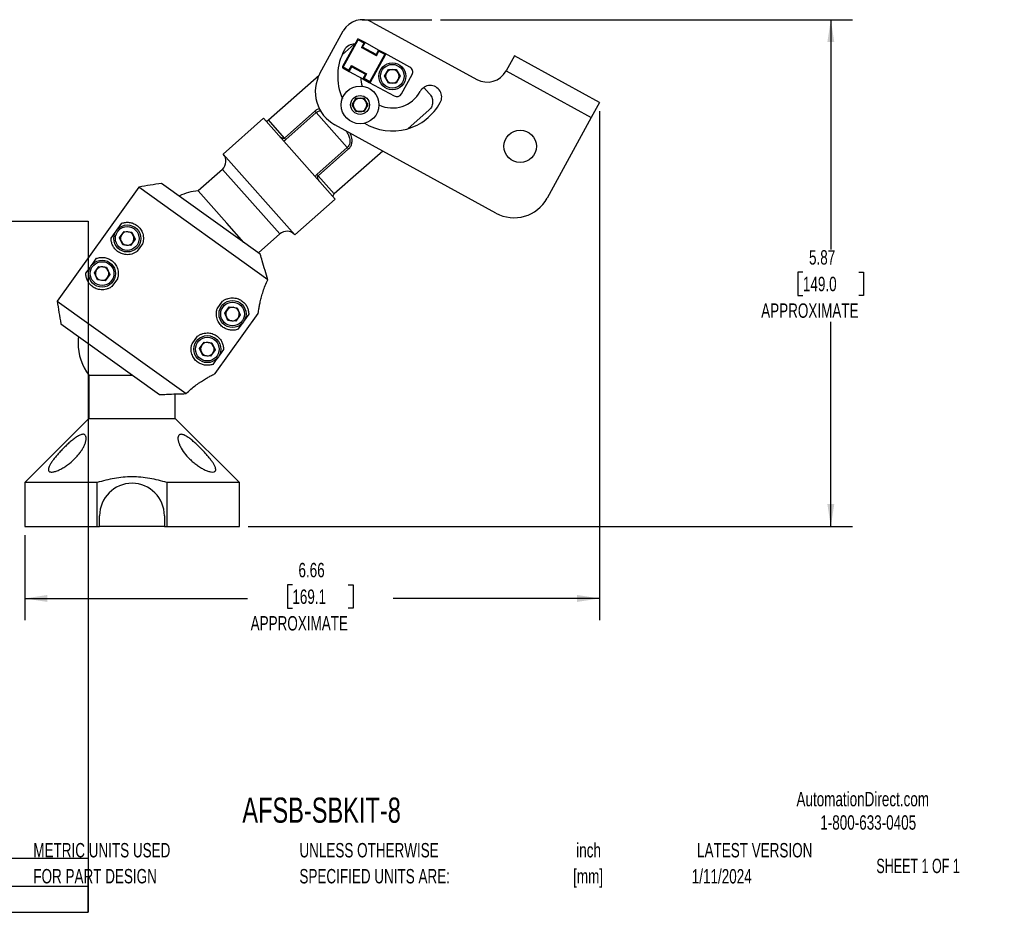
# Model space of a CAD drawing. Header units: inches. Extents: x 0.1 to 10.7, y 0.1 to 7.7.
# Tile 4 of 4: x 5 to 10.7, y 0.1 to 5.3. Entities that reach past the tile are written whole.
import ezdxf

# ---------------------------------------------------------------- set-up
doc = ezdxf.new("R2010")
doc.units = ezdxf.units.IN
doc.header["$MEASUREMENT"] = 0
doc.layers.add('DIMENSIONS', color=140, linetype='Continuous', lineweight=25)
doc.layers.add('TEXT', color=140, linetype='Continuous', lineweight=25)
doc.styles.add('SLDTEXTSTYLE0', font='TXT', dxfattribs={"width": 0.7})
doc.styles.add('SLDTEXTSTYLE1', font='TXT', dxfattribs={"width": 0.65})
doc.dimstyles.new('SLDDIMSTYLE0', dxfattribs={"dimtxt": 0.084961, "dimasz": 0.13, "dimexe": 0, "dimexo": 0.0625, "dimgap": 0.02124, "dimtad": 0, "dimtih": 1, "dimtoh": 1, "dimlfac": 2, "dimrnd": 1e-09, "dimzin": 12, "dimdsep": 46, "dimtxsty": 'SLDTEXTSTYLE0', "dimsah": 1, "dimcen": 0.09, "dimadec": 0, "dimazin": 3, "dimtfac": 1, "dimtofl": 0, "dimtmove": 0, "dimatfit": 3, "dimfxl": 0, "dimfrac": 2, "dimtolj": 1, "dimtzin": 12, "dimarcsym": 0})

# ---------------------------------------------------------------- blocks, each defined once
blk = doc.blocks.new('_D')
at = {"layer": 'DIMENSIONS'}
for p, q in [((7.4147, 5.2913), (9.7999, 5.2913)), ((9.6749, 5.2913), (9.6749, 3.961)), ((9.5133, 3.8309), (9.4848, 3.8309)), ((9.4848, 3.8309), (9.4848, 3.6959)), ((9.8364, 3.8309), (9.865, 3.8309)), ((9.865, 3.8309), (9.865, 3.6959)), ((9.4848, 3.6959), (9.5133, 3.6959)), ((9.865, 3.6959), (9.8364, 3.6959)), ((9.6749, 2.358), (9.6749, 3.5418)), ((6.301, 2.358), (9.7999, 2.358))]:
    blk.add_line(p, q, dxfattribs=at)
for points in [[(9.6749, 5.2913), (9.6549, 5.1613), (9.6949, 5.1613)], [(9.6749, 2.358), (9.6949, 2.488), (9.6549, 2.488)]]:
    blk.add_solid(points, dxfattribs=at)
at = {"layer": 'DIMENSIONS', "attachment_point": 1, "style": 'SLDTEXTSTYLE0'}
for s, insert, char_height in [('5.87', (9.5486, 3.9573), 0.08333), ('149.0', (9.5133, 3.8033), 0.08333), ('APPROXIMATE', (9.2718, 3.6492), 0.083333)]:
    blk.add_mtext(s, dxfattribs=dict(at, insert=insert, char_height=char_height))
blk = doc.blocks.new('_D_1')
at = {"layer": 'DIMENSIONS'}
for p, q in [((8.3363, 4.7622), (8.3363, 1.8166)), ((5.0085, 2.308), (5.0085, 1.8166)), ((6.5577, 2.021), (6.5291, 2.021)), ((6.5291, 2.021), (6.5291, 1.886)), ((6.8808, 2.021), (6.9093, 2.021)), ((6.9093, 2.021), (6.9093, 1.886)), ((5.0085, 1.9416), (6.2972, 1.9416)), ((8.3363, 1.9416), (7.1413, 1.9416)), ((6.5291, 1.886), (6.5577, 1.886)), ((6.9093, 1.886), (6.8808, 1.886))]:
    blk.add_line(p, q, dxfattribs=at)
for points in [[(5.0085, 1.9416), (5.1385, 1.9216), (5.1385, 1.9616)], [(8.3363, 1.9416), (8.2063, 1.9616), (8.2063, 1.9216)]]:
    blk.add_solid(points, dxfattribs=at)
at = {"layer": 'DIMENSIONS', "attachment_point": 1, "style": 'SLDTEXTSTYLE0'}
for s, insert, char_height in [('6.66', (6.593, 2.1475), 0.08333), ('169.1', (6.5577, 1.9934), 0.08333), ('APPROXIMATE', (6.3162, 1.8394), 0.083333)]:
    blk.add_mtext(s, dxfattribs=dict(at, insert=insert, char_height=char_height))

msp = doc.modelspace()

# ---------------------------------------------------------------- linework, layer by layer
for p, q in [((7.0225, 5.2759), (7.6253, 4.9455)), ((6.7176, 4.9798), (6.8528, 5.2264)), ((6.8456, 5.0885), (6.9156, 5.1506)), ((6.9343, 5.1774), (6.8477, 5.0196)), ((6.8521, 5.0172), (6.9386, 5.175)), ((6.9386, 5.175), (6.9343, 5.1774)), ((6.941, 5.1794), (6.9386, 5.175)), ((6.9386, 5.175), (6.9715, 5.157)), ((6.9783, 5.159), (6.941, 5.1794)), ((6.9715, 5.157), (6.9571, 5.1307)), ((6.9571, 5.1307), (6.9639, 5.1327)), ((7.0448, 5.0826), (6.9571, 5.1307)), ((6.9639, 5.1327), (6.9783, 5.159)), ((7.0428, 5.0894), (6.9639, 5.1327)), ((6.9715, 5.157), (6.9783, 5.159)), ((7.0572, 5.1157), (6.9783, 5.159)), ((7.0921, 5.0909), (7.0056, 4.9331)), ((7.01, 4.9307), (7.0965, 5.0885)), ((7.0572, 5.1157), (7.0428, 5.0894)), ((7.0428, 5.0894), (7.0448, 5.0826)), ((7.0448, 5.0826), (7.0592, 5.109)), ((7.0572, 5.1157), (7.0592, 5.109)), ((7.0945, 5.0953), (7.0572, 5.1157)), ((7.0592, 5.109), (7.0921, 5.0909)), ((7.0921, 5.0909), (7.0945, 5.0953)), ((7.0965, 5.0885), (7.0921, 5.0909)), ((7.2381, 5.0166), (7.0945, 5.0953)), ((7.843, 5.0826), (7.795, 4.995)), ((8.3363, 4.8122), (7.843, 5.0826)), ((6.8477, 5.0196), (6.8521, 5.0172)), ((6.8521, 5.0172), (6.8497, 5.0128)), ((6.885, 4.9992), (6.8521, 5.0172)), ((6.885, 4.9992), (6.8994, 5.0255)), ((6.887, 4.9924), (6.9014, 5.0187)), ((6.8994, 5.0255), (6.9871, 4.9774)), ((6.9014, 5.0187), (6.8994, 5.0255)), ((6.9014, 5.0187), (6.9803, 4.9754)), ((6.4201, 4.7111), (6.7129, 4.9708)), ((6.8497, 5.0128), (6.887, 4.9924)), ((6.887, 4.9924), (6.885, 4.9992)), ((6.887, 4.9924), (6.9659, 4.9491)), ((6.9803, 4.9754), (6.9659, 4.9491)), ((6.9871, 4.9774), (6.9727, 4.9511)), ((6.9871, 4.9774), (6.9803, 4.9754)), ((7.0914, 4.9639), (7.114, 5.003)), ((7.114, 4.9249), (7.0914, 4.9639)), ((7.114, 5.003), (7.1591, 5.003)), ((7.1591, 5.003), (7.1817, 4.9639)), ((7.1817, 4.9639), (7.1591, 4.9249)), ((7.1892, 4.8624), (7.2505, 4.9742)), ((7.795, 4.995), (8.2883, 4.7246)), ((6.9659, 4.9491), (6.9727, 4.9511)), ((6.9659, 4.9491), (7.0032, 4.9287)), ((7.0056, 4.9331), (6.9727, 4.9511)), ((7.0032, 4.9287), (7.0056, 4.9331)), ((7.0032, 4.9287), (7.1468, 4.85)), ((7.0056, 4.9331), (7.01, 4.9307)), ((7.1591, 4.9249), (7.114, 4.9249)), ((7.3192, 4.8993), (7.3504, 4.8641)), ((6.9045, 4.798), (6.927, 4.837)), ((6.927, 4.759), (6.9045, 4.798)), ((6.927, 4.837), (6.972, 4.837)), ((6.972, 4.837), (6.9945, 4.798)), ((6.9945, 4.798), (6.972, 4.759)), ((8.3363, 4.8122), (8.2883, 4.7246)), ((6.6887, 4.7624), (6.5129, 4.6065)), ((6.5204, 4.598), (6.6962, 4.754)), ((6.6962, 4.754), (6.6887, 4.7624)), ((6.6962, 4.754), (6.8758, 4.5515)), ((6.972, 4.759), (6.927, 4.759)), ((7.3501, 4.7703), (7.2262, 4.6604)), ((6.3916, 4.7206), (6.1578, 4.5132)), ((6.8063, 4.2531), (6.3916, 4.7206)), ((6.5129, 4.6065), (6.4201, 4.7111)), ((7.736, 4.1721), (6.8042, 4.6828)), ((8.2883, 4.7246), (8.0329, 4.2588)), ((6.5129, 4.6065), (6.5204, 4.598)), ((6.1578, 4.5132), (6.5726, 4.0457)), ((6.8758, 4.5515), (6.7, 4.3956)), ((6.8832, 4.5431), (6.7074, 4.3872)), ((7.0807, 4.5313), (6.8002, 4.2825)), ((6.8758, 4.5515), (6.8832, 4.5431)), ((6.1525, 4.425), (6.0123, 4.3006)), ((6.4843, 4.051), (6.1525, 4.425)), ((6.7074, 4.3872), (6.7, 4.3956)), ((6.3716, 3.9342), (5.8006, 4.3441)), ((6.8002, 4.2825), (6.7074, 4.3872)), ((5.6692, 4.3227), (5.1957, 3.663)), ((6.4161, 3.7866), (5.6692, 4.3227)), ((6.1782, 4.1136), (6.0123, 4.3006)), ((6.5726, 4.0457), (6.8063, 4.2531)), ((5.5467, 4.0802), (5.5705, 4.1133)), ((6.277, 4.0022), (6.1782, 4.1136)), ((5.5083, 4.0267), (5.5321, 4.0598)), ((5.5571, 4.0295), (5.5835, 4.0661)), ((5.5835, 4.0661), (5.6284, 4.0617)), ((5.6284, 4.0617), (5.6469, 4.0206)), ((6.3612, 3.9417), (6.4843, 4.051)), ((5.5757, 3.9884), (5.5571, 4.0295)), ((5.6469, 4.0206), (5.6206, 3.9839)), ((5.6908, 3.9947), (5.6592, 3.9507)), ((5.6206, 3.9839), (5.5757, 3.9884)), ((5.4009, 3.8771), (5.4247, 3.9102)), ((5.3625, 3.8236), (5.3863, 3.8567)), ((5.4114, 3.8264), (5.4377, 3.863)), ((5.43, 3.7853), (5.4114, 3.8264)), ((5.4377, 3.863), (5.4826, 3.8586)), ((5.4826, 3.8586), (5.5012, 3.8175)), ((5.4749, 3.7808), (5.43, 3.7853)), ((5.5012, 3.8175), (5.4749, 3.7808)), ((5.545, 3.7916), (5.5134, 3.7476)), ((5.1957, 3.663), (5.9426, 3.127)), ((6.1226, 3.618), (6.1542, 3.662)), ((6.1664, 3.5922), (6.1928, 3.6288)), ((6.185, 3.551), (6.1664, 3.5922)), ((6.1928, 3.6288), (6.2377, 3.6243)), ((6.2377, 3.6243), (6.2562, 3.5832)), ((6.1101, 3.2426), (6.3601, 3.5909)), ((6.2299, 3.5466), (6.185, 3.551)), ((6.2562, 3.5832), (6.2299, 3.5466)), ((6.3051, 3.586), (6.2813, 3.5529)), ((5.2175, 3.5317), (5.7885, 3.1218)), ((6.2667, 3.5325), (6.2429, 3.4994)), ((5.9769, 3.4149), (6.0085, 3.4589)), ((6.0207, 3.389), (6.047, 3.4257)), ((6.047, 3.4257), (6.0919, 3.4212)), ((6.0919, 3.4212), (6.1105, 3.3801)), ((6.0393, 3.3479), (6.0207, 3.389)), ((6.1105, 3.3801), (6.0842, 3.3435)), ((6.1593, 3.3829), (6.1355, 3.3498)), ((6.0842, 3.3435), (6.0393, 3.3479)), ((6.1209, 3.3294), (6.0971, 3.2963)), ((5.3797, 3.233), (5.3797, 2.983)), ((5.3797, 3.233), (5.6337, 3.233)), ((5.8797, 2.983), (5.8797, 3.1252)), ((5.3797, 2.983), (5.0085, 2.6117)), ((5.3797, 2.983), (5.8797, 2.983)), ((6.251, 2.6117), (5.8797, 2.983)), ((5.0085, 2.6117), (5.0085, 2.358)), ((5.4277, 2.6117), (5.0085, 2.6117)), ((5.4277, 2.358), (5.4277, 2.6117)), ((5.8317, 2.6117), (5.8317, 2.358)), ((6.251, 2.6117), (5.8317, 2.6117)), ((6.251, 2.358), (6.251, 2.6117)), ((5.4422, 2.358), (5.4422, 2.4205)), ((5.8172, 2.4205), (5.8172, 2.358)), ((5.0085, 2.358), (5.4277, 2.358)), ((5.4277, 2.358), (5.4422, 2.358)), ((5.8172, 2.358), (5.4422, 2.358)), ((5.8172, 2.358), (5.8317, 2.358)), ((5.8317, 2.358), (6.251, 2.358))]:
    msp.add_line(p, q)
at = {"flags": 128}
msp.add_lwpolyline([(5.3195, 3.4585), (5.3182, 3.4456), (5.3172, 3.4205)], dxfattribs=at)
for centre, radius in [((7.1365, 4.9639), 0.0781), ((7.1365, 4.9639), 0.0686), ((6.9495, 4.798), 0.1093), ((6.9495, 4.798), 0.0546), ((7.8764, 4.5584), 0.0938), ((5.602, 4.025), 0.0781), ((5.602, 4.025), 0.0686), ((5.4563, 3.8219), 0.0781), ((5.4563, 3.8219), 0.0686), ((6.2113, 3.5877), 0.0781), ((6.2113, 3.5877), 0.0686), ((6.0656, 3.3846), 0.0781), ((6.0656, 3.3846), 0.0686)]:
    msp.add_circle(centre, radius)
for centre, radius, start, end in [((6.9624, 5.1663), 0.125, 61.2707, 151.2707), ((6.9173, 5.0841), 0.0665, 88.0868, 151.2707), ((6.9386, 5.175), 0.005, 61.2707, 151.2707), ((7.1365, 4.9639), 0.3165, 151.2707, 203.8493), ((7.0921, 5.0909), 0.005, 331.2707, 61.2707), ((6.8521, 5.0172), 0.005, 151.2707, 241.2707), ((7.2231, 4.9892), 0.0313, 331.2707, 61.2707), ((6.9094, 4.8746), 0.2188, 151.2707, 241.2707), ((7.1365, 4.9639), 0.0391, 150, 210), ((7.1365, 4.9639), 0.0391, 90, 150), ((7.1365, 4.9639), 0.0391, 30, 90), ((7.1365, 4.9639), 0.0391, 330, 30), ((7.6854, 5.0551), 0.125, 241.2707, 331.2707), ((7.1365, 4.9639), 0.1835, 182.4496, 198.2269), ((7.0056, 4.9331), 0.005, 241.2707, 331.2707), ((7.1365, 4.9639), 0.0391, 210, 270), ((7.1365, 4.9639), 0.0391, 270, 330), ((7.3558, 4.8438), 0.0665, 331.2707, 151.2707), ((7.1365, 4.9639), 0.1835, 244.924, 331.2707), ((7.1618, 4.8774), 0.0313, 241.2707, 331.2707), ((6.9495, 4.798), 0.039, 150, 210), ((6.9495, 4.798), 0.039, 90, 150), ((6.9495, 4.798), 0.039, 30, 90), ((7.1365, 4.9639), 0.3165, 239.3016, 331.2707), ((6.9495, 4.798), 0.039, 330, 30), ((6.9495, 4.798), 0.039, 210, 270), ((6.9495, 4.798), 0.039, 270, 330), ((6.111, 4.4718), 0.0625, 311.5755, 41.5755), ((6.0379, 3.9891), 0.3125, 94.7056, 115.6457), ((7.8411, 4.3639), 0.2188, 241.2707, 331.2707), ((5.602, 4.025), 0.0391, 144.3312, 204.3312), ((5.602, 4.025), 0.0391, 84.3312, 144.3312), ((5.602, 4.025), 0.0391, 24.3312, 84.3312), ((6.5258, 4.0042), 0.0625, 41.5755, 131.5755), ((5.602, 4.025), 0.0391, 204.3312, 264.3312), ((5.602, 4.025), 0.0391, 264.3312, 324.3312), ((5.602, 4.025), 0.0391, 324.3312, 24.3312), ((5.4563, 3.8219), 0.0391, 144.3312, 204.3312), ((5.4563, 3.8219), 0.0391, 84.3312, 144.3312), ((5.4563, 3.8219), 0.0391, 24.3312, 84.3312), ((5.4563, 3.8219), 0.0391, 324.3312, 24.3312), ((5.4563, 3.8219), 0.0391, 204.3312, 264.3312), ((5.4563, 3.8219), 0.0391, 264.3312, 324.3312), ((6.2113, 3.5877), 0.0391, 144.3312, 204.3312), ((6.2113, 3.5877), 0.0391, 84.3312, 144.3312), ((6.2113, 3.5877), 0.0391, 24.3312, 84.3312), ((6.2113, 3.5877), 0.0391, 324.3312, 24.3312), ((6.2113, 3.5877), 0.0391, 204.3312, 264.3312), ((6.2113, 3.5877), 0.0391, 264.3312, 324.3312), ((5.6297, 3.4205), 0.3125, 179.9921, 216.8699), ((6.0656, 3.3846), 0.0391, 84.3312, 144.3312), ((6.0656, 3.3846), 0.0391, 24.3312, 84.3312), ((6.0656, 3.3846), 0.0391, 144.3312, 204.3312), ((6.0656, 3.3846), 0.0391, 204.3312, 264.3312), ((6.0656, 3.3846), 0.0391, 324.3312, 24.3312), ((6.0656, 3.3846), 0.0391, 264.3312, 324.3312), ((5.6297, 2.4205), 0.1875, 0, 180)]:
    msp.add_arc(centre, radius, start, end)
for points, knots in [([(7.3504, 4.8641), (7.3563, 4.8575), (7.3609, 4.8502), (7.3677, 4.8341), (7.3696, 4.8256), (7.3699, 4.8125), (7.3696, 4.8082), (7.368, 4.7997), (7.3668, 4.7955), (7.3634, 4.7874), (7.3613, 4.7836), (7.3563, 4.7765), (7.3534, 4.7732), (7.3501, 4.7703)], [0, 0, 0, 0, 0.25, 0.25, 0.5, 0.5, 0.625, 0.625, 0.75, 0.75, 0.875, 0.875, 1, 1, 1, 1]), ([(6.7163, 4.7753), (6.7113, 4.7742), (6.7011, 4.7721), (6.6929, 4.7657), (6.6887, 4.7624)], [0, 0, 0, 0, 0.490523, 1, 1, 1, 1]), ([(6.6962, 4.754), (6.7001, 4.7568), (6.7077, 4.7624), (6.717, 4.764), (6.7216, 4.7647)], [0, 0, 0, 0, 0.50844, 1, 1, 1, 1]), ([(6.4049, 4.7057), (6.4053, 4.7051), (6.4061, 4.7048), (6.4081, 4.7047), (6.4093, 4.7049), (6.4121, 4.7058), (6.4137, 4.7066), (6.4169, 4.7085), (6.4186, 4.7097), (6.4201, 4.7111)], [0, 0, 0, 0, 0.25, 0.25, 0.5, 0.5, 0.75, 0.75, 1, 1, 1, 1]), ([(6.8681, 4.6478), (6.8691, 4.6464), (6.8748, 4.6385), (6.8835, 4.6225), (6.891, 4.6004), (6.8913, 4.5797), (6.8861, 4.5629), (6.8791, 4.5552), (6.8758, 4.5515)], [0, 0, 0, 0, 0.04988, 0.276715, 0.515275, 0.707986, 0.859173, 1, 1, 1, 1]), ([(6.8832, 4.5431), (6.8876, 4.5478), (6.8963, 4.5572), (6.9029, 4.5764), (6.904, 4.5955), (6.9006, 4.6134), (6.8969, 4.6262), (6.893, 4.6329), (6.8919, 4.6348)], [0, 0, 0, 0, 0.1920258, 0.3859785, 0.5987244, 0.7666024, 0.9347972, 1, 1, 1, 1]), ([(6.5129, 4.6065), (6.5118, 4.6055), (6.5105, 4.6049), (6.5078, 4.6043), (6.5064, 4.6042), (6.5023, 4.6045), (6.4998, 4.6053), (6.4951, 4.6073), (6.4929, 4.6085), (6.4889, 4.6113), (6.4872, 4.6129), (6.4856, 4.6146)], [0, 0, 0, 0, 0.125, 0.125, 0.25, 0.25, 0.5, 0.5, 0.75, 0.75, 1, 1, 1, 1]), ([(6.5068, 4.5908), (6.5072, 4.5908), (6.5102, 4.5912), (6.5151, 4.5939), (6.5189, 4.5969), (6.5204, 4.598)], [0, 0, 0, 0, 0.103327, 0.650381, 1, 1, 1, 1]), ([(6.7, 4.3956), (6.6979, 4.3935), (6.6941, 4.3897), (6.692, 4.3852), (6.691, 4.383)], [0, 0, 0, 0, 0.528436, 1, 1, 1, 1]), ([(6.7123, 4.3591), (6.7107, 4.3608), (6.7094, 4.3628), (6.7071, 4.3671), (6.7061, 4.3694), (6.7047, 4.3743), (6.7043, 4.3769), (6.7044, 4.3809), (6.7046, 4.3823), (6.7056, 4.3849), (6.7063, 4.3862), (6.7074, 4.3872)], [0, 0, 0, 0, 0.25, 0.25, 0.5, 0.5, 0.75, 0.75, 0.875, 0.875, 1, 1, 1, 1]), ([(6.8002, 4.2825), (6.7987, 4.2812), (6.7973, 4.2797), (6.795, 4.2767), (6.7941, 4.2753), (6.7922, 4.2713), (6.7921, 4.2691), (6.7931, 4.268)], [0, 0, 0, 0, 0.25, 0.25, 0.5, 0.5, 1, 1, 1, 1]), ([(5.5705, 4.1133), (5.5778, 4.1159), (5.5849, 4.1175), (5.5991, 4.119), (5.6063, 4.119), (5.617, 4.1176), (5.6206, 4.117), (5.6277, 4.1153), (5.6313, 4.1142), (5.6418, 4.1102), (5.6487, 4.1067), (5.6587, 4.0999), (5.6619, 4.0973), (5.6682, 4.0916), (5.6712, 4.0884), (5.6769, 4.0816), (5.6796, 4.0779), (5.6846, 4.0698), (5.6868, 4.0654), (5.6906, 4.0561), (5.6922, 4.0512), (5.6946, 4.0408), (5.6954, 4.0353), (5.696, 4.0241), (5.6957, 4.0183), (5.6941, 4.0065), (5.6928, 4.0006), (5.6908, 3.9947)], [0, 0, 0, 0, 0.125, 0.125, 0.25, 0.25, 0.3125, 0.3125, 0.375, 0.375, 0.5, 0.5, 0.5625, 0.5625, 0.625, 0.625, 0.6875, 0.6875, 0.75, 0.75, 0.8125, 0.8125, 0.875, 0.875, 0.9375, 0.9375, 1, 1, 1, 1]), ([(5.6592, 3.9507), (5.6542, 3.9469), (5.6491, 3.9437), (5.6386, 3.9385), (5.6331, 3.9364), (5.6222, 3.9333), (5.6168, 3.9323), (5.6062, 3.9312), (5.6009, 3.9311), (5.591, 3.9318), (5.5862, 3.9325), (5.5769, 3.9346), (5.5725, 3.9359), (5.56, 3.9408), (5.5527, 3.9449), (5.5429, 3.9522), (5.5399, 3.9548), (5.5343, 3.9601), (5.5317, 3.963), (5.5246, 3.9717), (5.5207, 3.9778), (5.5145, 3.9908), (5.5121, 3.9976), (5.509, 4.0117), (5.5082, 4.0189), (5.5083, 4.0267)], [0, 0, 0, 0, 0.0625, 0.0625, 0.125, 0.125, 0.1875, 0.1875, 0.25, 0.25, 0.3125, 0.3125, 0.375, 0.375, 0.5, 0.5, 0.5625, 0.5625, 0.625, 0.625, 0.75, 0.75, 0.875, 0.875, 1, 1, 1, 1]), ([(5.4247, 3.9102), (5.432, 3.9128), (5.4391, 3.9144), (5.4534, 3.9159), (5.4605, 3.9159), (5.4712, 3.9145), (5.4748, 3.9139), (5.482, 3.9122), (5.4855, 3.9111), (5.496, 3.9071), (5.5029, 3.9036), (5.5129, 3.8968), (5.5162, 3.8942), (5.5225, 3.8884), (5.5255, 3.8853), (5.5312, 3.8785), (5.5338, 3.8748), (5.5388, 3.8667), (5.541, 3.8623), (5.5448, 3.853), (5.5464, 3.8481), (5.5488, 3.8377), (5.5496, 3.8322), (5.5502, 3.821), (5.55, 3.8152), (5.5484, 3.8034), (5.547, 3.7975), (5.545, 3.7916)], [0, 0, 0, 0, 0.125, 0.125, 0.25, 0.25, 0.3125, 0.3125, 0.375, 0.375, 0.5, 0.5, 0.5625, 0.5625, 0.625, 0.625, 0.6875, 0.6875, 0.75, 0.75, 0.8125, 0.8125, 0.875, 0.875, 0.9375, 0.9375, 1, 1, 1, 1]), ([(5.5134, 3.7476), (5.5085, 3.7438), (5.5034, 3.7406), (5.4928, 3.7354), (5.4873, 3.7333), (5.4764, 3.7302), (5.471, 3.7292), (5.4604, 3.7281), (5.4552, 3.728), (5.4452, 3.7287), (5.4404, 3.7294), (5.4311, 3.7315), (5.4267, 3.7328), (5.4142, 3.7377), (5.4069, 3.7418), (5.3971, 3.7491), (5.3941, 3.7517), (5.3885, 3.757), (5.3859, 3.7599), (5.3788, 3.7686), (5.375, 3.7747), (5.3687, 3.7877), (5.3663, 3.7945), (5.3632, 3.8086), (5.3624, 3.8158), (5.3625, 3.8236)], [0, 0, 0, 0, 0.0625, 0.0625, 0.125, 0.125, 0.1875, 0.1875, 0.25, 0.25, 0.3125, 0.3125, 0.375, 0.375, 0.5, 0.5, 0.5625, 0.5625, 0.625, 0.625, 0.75, 0.75, 0.875, 0.875, 1, 1, 1, 1]), ([(6.3601, 3.5909), (6.3606, 3.5945), (6.3617, 3.6024), (6.3641, 3.6171), (6.3647, 3.6203), (6.3658, 3.627), (6.3665, 3.6306), (6.3686, 3.6418), (6.3703, 3.6501), (6.3732, 3.6635), (6.3743, 3.6681), (6.3766, 3.6776), (6.3779, 3.6825), (6.3819, 3.6975), (6.3849, 3.7079), (6.392, 3.7295), (6.396, 3.7408), (6.4052, 3.7635), (6.4103, 3.775), (6.4161, 3.7866)], [0, 0, 0, 0, 0.25, 0.25, 0.3125, 0.3125, 0.375, 0.375, 0.5, 0.5, 0.5625, 0.5625, 0.625, 0.625, 0.75, 0.75, 0.875, 0.875, 1, 1, 1, 1]), ([(6.1542, 3.662), (6.1591, 3.6658), (6.1643, 3.669), (6.1748, 3.6742), (6.1803, 3.6763), (6.1912, 3.6794), (6.1966, 3.6804), (6.2072, 3.6815), (6.2125, 3.6816), (6.2224, 3.6809), (6.2272, 3.6802), (6.2365, 3.6781), (6.2409, 3.6768), (6.2534, 3.672), (6.2607, 3.6678), (6.2705, 3.6605), (6.2735, 3.658), (6.2791, 3.6526), (6.2817, 3.6498), (6.2888, 3.6411), (6.2927, 3.6349), (6.2989, 3.6219), (6.3013, 3.6151), (6.3044, 3.601), (6.3052, 3.5938), (6.3051, 3.586)], [0, 0, 0, 0, 0.0625, 0.0625, 0.125, 0.125, 0.1875, 0.1875, 0.25, 0.25, 0.3125, 0.3125, 0.375, 0.375, 0.5, 0.5, 0.5625, 0.5625, 0.625, 0.625, 0.75, 0.75, 0.875, 0.875, 1, 1, 1, 1]), ([(6.2429, 3.4994), (6.2356, 3.4968), (6.2285, 3.4952), (6.2143, 3.4937), (6.2071, 3.4938), (6.1964, 3.4951), (6.1928, 3.4957), (6.1857, 3.4975), (6.1821, 3.4985), (6.1716, 3.5025), (6.1647, 3.506), (6.1547, 3.5129), (6.1514, 3.5154), (6.1452, 3.5212), (6.1422, 3.5243), (6.1365, 3.5311), (6.1338, 3.5348), (6.1288, 3.5429), (6.1266, 3.5473), (6.1228, 3.5566), (6.1212, 3.5615), (6.1188, 3.5719), (6.118, 3.5774), (6.1174, 3.5886), (6.1176, 3.5944), (6.1193, 3.6063), (6.1206, 3.6122), (6.1226, 3.618)], [0, 0, 0, 0, 0.125, 0.125, 0.25, 0.25, 0.3125, 0.3125, 0.375, 0.375, 0.5, 0.5, 0.5625, 0.5625, 0.625, 0.625, 0.6875, 0.6875, 0.75, 0.75, 0.8125, 0.8125, 0.875, 0.875, 0.9375, 0.9375, 1, 1, 1, 1]), ([(6.0085, 3.4589), (6.0134, 3.4627), (6.0185, 3.4659), (6.029, 3.4711), (6.0345, 3.4732), (6.0454, 3.4763), (6.0508, 3.4773), (6.0615, 3.4784), (6.0667, 3.4785), (6.0767, 3.4778), (6.0815, 3.4771), (6.0907, 3.475), (6.0951, 3.4737), (6.1076, 3.4689), (6.115, 3.4647), (6.1247, 3.4574), (6.1278, 3.4549), (6.1334, 3.4495), (6.1359, 3.4467), (6.143, 3.438), (6.1469, 3.4318), (6.1531, 3.4188), (6.1555, 3.412), (6.1586, 3.3979), (6.1594, 3.3907), (6.1593, 3.3829)], [0, 0, 0, 0, 0.0625, 0.0625, 0.125, 0.125, 0.1875, 0.1875, 0.25, 0.25, 0.3125, 0.3125, 0.375, 0.375, 0.5, 0.5, 0.5625, 0.5625, 0.625, 0.625, 0.75, 0.75, 0.875, 0.875, 1, 1, 1, 1]), ([(6.0971, 3.2963), (6.0898, 3.2937), (6.0827, 3.2921), (6.0685, 3.2906), (6.0614, 3.2907), (6.0506, 3.292), (6.047, 3.2926), (6.0399, 3.2944), (6.0363, 3.2954), (6.0258, 3.2994), (6.0189, 3.3029), (6.009, 3.3098), (6.0057, 3.3123), (5.9994, 3.3181), (5.9964, 3.3212), (5.9907, 3.328), (5.988, 3.3317), (5.9831, 3.3398), (5.9808, 3.3442), (5.977, 3.3535), (5.9754, 3.3584), (5.973, 3.3688), (5.9722, 3.3743), (5.9717, 3.3855), (5.9719, 3.3913), (5.9735, 3.4032), (5.9749, 3.4091), (5.9769, 3.4149)], [0, 0, 0, 0, 0.125, 0.125, 0.25, 0.25, 0.3125, 0.3125, 0.375, 0.375, 0.5, 0.5, 0.5625, 0.5625, 0.625, 0.625, 0.6875, 0.6875, 0.75, 0.75, 0.8125, 0.8125, 0.875, 0.875, 0.9375, 0.9375, 1, 1, 1, 1]), ([(5.9426, 3.127), (5.9517, 3.1362), (5.961, 3.1447), (5.9794, 3.1605), (5.9887, 3.1678), (6.0024, 3.1781), (6.007, 3.1814), (6.0159, 3.1877), (6.0203, 3.1907), (6.0332, 3.1993), (6.0415, 3.2045), (6.0571, 3.2139), (6.0645, 3.2182), (6.0779, 3.2257), (6.0838, 3.229), (6.0943, 3.2345), (6.0988, 3.2368), (6.1059, 3.2405), (6.1085, 3.2418), (6.1101, 3.2426)], [0, 0, 0, 0, 0.125, 0.125, 0.25, 0.25, 0.3125, 0.3125, 0.375, 0.375, 0.5, 0.5, 0.625, 0.625, 0.75, 0.75, 0.875, 0.875, 1, 1, 1, 1]), ([(5.2667, 2.7226), (5.2598, 2.7172), (5.2527, 2.712), (5.2382, 2.7022), (5.2309, 2.6977), (5.2162, 2.6895), (5.2087, 2.6858), (5.198, 2.6812), (5.1945, 2.6798), (5.1877, 2.6774), (5.1843, 2.6764), (5.178, 2.6747), (5.175, 2.674), (5.1693, 2.6732), (5.1666, 2.6729), (5.1617, 2.6729), (5.1595, 2.6731), (5.1555, 2.6738), (5.1537, 2.6744), (5.1492, 2.6768), (5.1473, 2.6792), (5.1457, 2.6837), (5.1454, 2.6854), (5.1453, 2.6889), (5.1455, 2.6908), (5.1465, 2.6969), (5.148, 2.7014), (5.1523, 2.711), (5.155, 2.7161), (5.1599, 2.7241), (5.1617, 2.7269), (5.1654, 2.7324), (5.1673, 2.7353), (5.1735, 2.7437), (5.1779, 2.7495), (5.1873, 2.7613), (5.1924, 2.7673), (5.203, 2.7795), (5.2085, 2.7856), (5.2199, 2.7979), (5.2257, 2.804), (5.2377, 2.8161), (5.2439, 2.8222), (5.2566, 2.8343), (5.263, 2.8401), (5.2759, 2.8515), (5.2824, 2.857), (5.2957, 2.8675), (5.3024, 2.8724), (5.3155, 2.881), (5.3221, 2.8847), (5.3314, 2.8887), (5.3344, 2.8897), (5.34, 2.8912), (5.3427, 2.8916), (5.3476, 2.8917), (5.3499, 2.8914), (5.3538, 2.8901), (5.3556, 2.8892), (5.3585, 2.8867), (5.3598, 2.8852), (5.3617, 2.8818), (5.3625, 2.8798), (5.3636, 2.8756), (5.3639, 2.8734), (5.3642, 2.8686), (5.3641, 2.8661), (5.3637, 2.8609), (5.3633, 2.8583), (5.3623, 2.8528), (5.3616, 2.85), (5.3592, 2.8414), (5.3571, 2.8356), (5.3519, 2.8237), (5.3489, 2.8177), (5.3421, 2.8055), (5.3382, 2.7993), (5.3297, 2.7871), (5.3251, 2.781), (5.3152, 2.7688), (5.3099, 2.7627), (5.2928, 2.7448), (5.2804, 2.7334), (5.2667, 2.7226)], [0, 0, 0, 0, 0.03125, 0.03125, 0.0625, 0.0625, 0.09375, 0.09375, 0.109375, 0.109375, 0.125, 0.125, 0.140625, 0.140625, 0.15625, 0.15625, 0.171875, 0.171875, 0.1875, 0.1875, 0.21875, 0.21875, 0.234375, 0.234375, 0.25, 0.25, 0.28125, 0.28125, 0.3125, 0.3125, 0.328125, 0.328125, 0.34375, 0.34375, 0.375, 0.375, 0.40625, 0.40625, 0.4375, 0.4375, 0.46875, 0.46875, 0.5, 0.5, 0.53125, 0.53125, 0.5625, 0.5625, 0.59375, 0.59375, 0.625, 0.625, 0.640625, 0.640625, 0.65625, 0.65625, 0.671875, 0.671875, 0.6875, 0.6875, 0.703125, 0.703125, 0.71875, 0.71875, 0.734375, 0.734375, 0.75, 0.75, 0.765625, 0.765625, 0.78125, 0.78125, 0.8125, 0.8125, 0.84375, 0.84375, 0.875, 0.875, 0.90625, 0.90625, 0.9375, 0.9375, 1, 1, 1, 1]), ([(6.0879, 2.6735), (6.0822, 2.6744), (6.0757, 2.6761), (6.0655, 2.6796), (6.062, 2.681), (6.0549, 2.684), (6.0513, 2.6857), (6.0403, 2.6911), (6.0329, 2.6952), (6.0219, 2.7019), (6.0182, 2.7043), (6.011, 2.7091), (6.0074, 2.7116), (5.9969, 2.7193), (5.9901, 2.7246), (5.9802, 2.7329), (5.9769, 2.7358), (5.9706, 2.7415), (5.9676, 2.7444), (5.9527, 2.7589), (5.9421, 2.7709), (5.9234, 2.7955), (5.9157, 2.8077), (5.9065, 2.8258), (5.9039, 2.8319), (5.8995, 2.8436), (5.8979, 2.8493), (5.8963, 2.8575), (5.8958, 2.8602), (5.8954, 2.8654), (5.8953, 2.868), (5.8956, 2.8752), (5.8965, 2.8795), (5.8994, 2.8848), (5.9006, 2.8863), (5.9034, 2.8889), (5.9051, 2.8899), (5.9091, 2.8913), (5.9112, 2.8916), (5.9161, 2.8917), (5.9187, 2.8913), (5.9243, 2.89), (5.9273, 2.889), (5.9334, 2.8864), (5.9366, 2.8849), (5.9463, 2.8796), (5.9528, 2.8753), (5.9662, 2.8657), (5.9728, 2.8604), (5.9859, 2.8495), (5.9925, 2.8437), (6.0118, 2.8261), (6.024, 2.814), (6.0417, 2.7956), (6.0475, 2.7894), (6.0585, 2.7772), (6.0638, 2.7711), (6.074, 2.759), (6.0788, 2.753), (6.0878, 2.7413), (6.0919, 2.7357), (6.0975, 2.7274), (6.0992, 2.7247), (6.1025, 2.7193), (6.104, 2.7167), (6.1082, 2.709), (6.1103, 2.7042), (6.1134, 2.6952), (6.1142, 2.691), (6.1141, 2.6857), (6.1138, 2.684), (6.1128, 2.681), (6.1121, 2.6796), (6.1102, 2.6772), (6.1089, 2.6762), (6.106, 2.6746), (6.1043, 2.6739), (6.0984, 2.6727), (6.0936, 2.6727), (6.0879, 2.6735)], [0, 0, 0, 0, 0.03125, 0.03125, 0.046875, 0.046875, 0.0625, 0.0625, 0.09375, 0.09375, 0.109375, 0.109375, 0.125, 0.125, 0.15625, 0.15625, 0.171875, 0.171875, 0.1875, 0.1875, 0.25, 0.25, 0.3125, 0.3125, 0.34375, 0.34375, 0.375, 0.375, 0.390625, 0.390625, 0.40625, 0.40625, 0.4375, 0.4375, 0.453125, 0.453125, 0.46875, 0.46875, 0.484375, 0.484375, 0.5, 0.5, 0.515625, 0.515625, 0.53125, 0.53125, 0.5625, 0.5625, 0.59375, 0.59375, 0.625, 0.625, 0.6875, 0.6875, 0.71875, 0.71875, 0.75, 0.75, 0.78125, 0.78125, 0.8125, 0.8125, 0.828125, 0.828125, 0.84375, 0.84375, 0.875, 0.875, 0.90625, 0.90625, 0.921875, 0.921875, 0.9375, 0.9375, 0.953125, 0.953125, 0.96875, 0.96875, 1, 1, 1, 1]), ([(5.8317, 2.6117), (5.7989, 2.6224), (5.7656, 2.6309), (5.715, 2.6395), (5.698, 2.6418), (5.6637, 2.6447), (5.6463, 2.6455), (5.5947, 2.6454), (5.5608, 2.6424), (5.4937, 2.6308), (5.4606, 2.6224), (5.4277, 2.6117)], [0, 0, 0, 0, 0.25, 0.25, 0.375, 0.375, 0.5, 0.5, 0.75, 0.75, 1, 1, 1, 1])]:
    msp.add_open_spline(points, degree=3, knots=knots)
for points in [[(5.8006, 4.3441), (5.7568, 4.337), (5.713, 4.3298), (5.6692, 4.3227)], [(6.3834, 3.8951), (6.3796, 3.9082), (6.3757, 3.9212), (6.3716, 3.9342)], [(6.4161, 3.7866), (6.4049, 3.8224), (6.3939, 3.8586), (6.3834, 3.8951)], [(5.1957, 3.663), (5.203, 3.6193), (5.2102, 3.5755), (5.2175, 3.5317)], [(5.7885, 3.1218), (5.8022, 3.1222), (5.8158, 3.1227), (5.8294, 3.1233)], [(5.8294, 3.1233), (5.8674, 3.125), (5.9051, 3.1261), (5.9426, 3.127)]]:
    msp.add_open_spline(points, degree=3)
at = {"layer": 'DIMENSIONS'}
msp.add_line((6.9624, 5.2913), (7.3647, 5.2913), dxfattribs=at)
at = {"layer": 'TEXT'}
for p, q in [((0.125, 4.125), (5.375, 4.125)), ((5.375, 4.125), (5.375, 0.125)), ((5.375, 0.4356), (0.125, 0.4356)), ((5.375, 0.125), (5.375, 0.325)), ((5.375, 0.275), (0.125, 0.275)), ((0.125, 0.125), (5.375, 0.125))]:
    msp.add_line(p, q, dxfattribs=at)

# ---------------------------------------------------------------- texts
at = {"color": 179, "linetype": 'Continuous', "lineweight": 18, "char_height": 0.083333, "attachment_point": 1, "style": 'SLDTEXTSTYLE0'}
for s, insert in [('AutomationDirect.com', (9.4762, 0.8219)), ('1-800-633-0405', (9.6138, 0.6865))]:
    msp.add_mtext(s, dxfattribs=dict(at, insert=insert))
at = {"layer": 'TEXT'}
for s, insert, char_height, attachment_point, style in [('AFSB-SBKIT-8', (6.268, 0.7892), 0.145833, 1, 'SLDTEXTSTYLE0'), ('METRIC UNITS USED', (5.0582, 0.5261), 0.083333, 1, 'SLDTEXTSTYLE0'), ('UNLESS OTHERWISE', (6.5987, 0.5261), 0.083333, 1, 'SLDTEXTSTYLE0'), ('inch', (8.2726, 0.526), 0.08333, 2, 'SLDTEXTSTYLE0'), ('LATEST VERSION', (9.2343, 0.5261), 0.083333, 2, 'SLDTEXTSTYLE0'), ('SHEET 1 OF 1', (9.9386, 0.4351), 0.083333, 1, 'SLDTEXTSTYLE1'), ('FOR PART DESIGN', (5.0582, 0.3757), 0.083333, 1, 'SLDTEXTSTYLE0'), ('SPECIFIED UNITS ARE:', (6.5987, 0.3757), 0.083333, 1, 'SLDTEXTSTYLE0'), ('[mm]', (8.2698, 0.3756), 0.08333, 2, 'SLDTEXTSTYLE0'), ('1/11/2024', (9.0434, 0.3751), 0.08333, 2, 'SLDTEXTSTYLE0')]:
    msp.add_mtext(s, dxfattribs=dict(at, insert=insert, char_height=char_height, attachment_point=attachment_point, style=style))

# ---------------------------------------------------------------- dimensions: what is measured, and where the dimension line sits
at = {"layer": 'DIMENSIONS'}
dim = msp.add_linear_dim(base=(9.6749, 2.358), p1=(7.3647, 5.2913), p2=(6.251, 2.358), angle=90, text='<>\\PAPPROXIMATE', dimstyle='SLDDIMSTYLE0', dxfattribs=at)
dim.commit()
dim.dimension.update_dxf_attribs({"geometry": '_D', "text_midpoint": (9.6749, 3.7514), "dimtype": 160})
dim = msp.add_linear_dim(base=(5.0085, 1.9416), p1=(8.3363, 4.8122), p2=(5.0085, 2.358), text='<>\\PAPPROXIMATE', dimstyle='SLDDIMSTYLE0', dxfattribs=at)
dim.commit()
dim.dimension.update_dxf_attribs({"geometry": '_D_1', "text_midpoint": (6.7192, 1.9416), "dimtype": 160})

doc.saveas('drawing.dxf')
